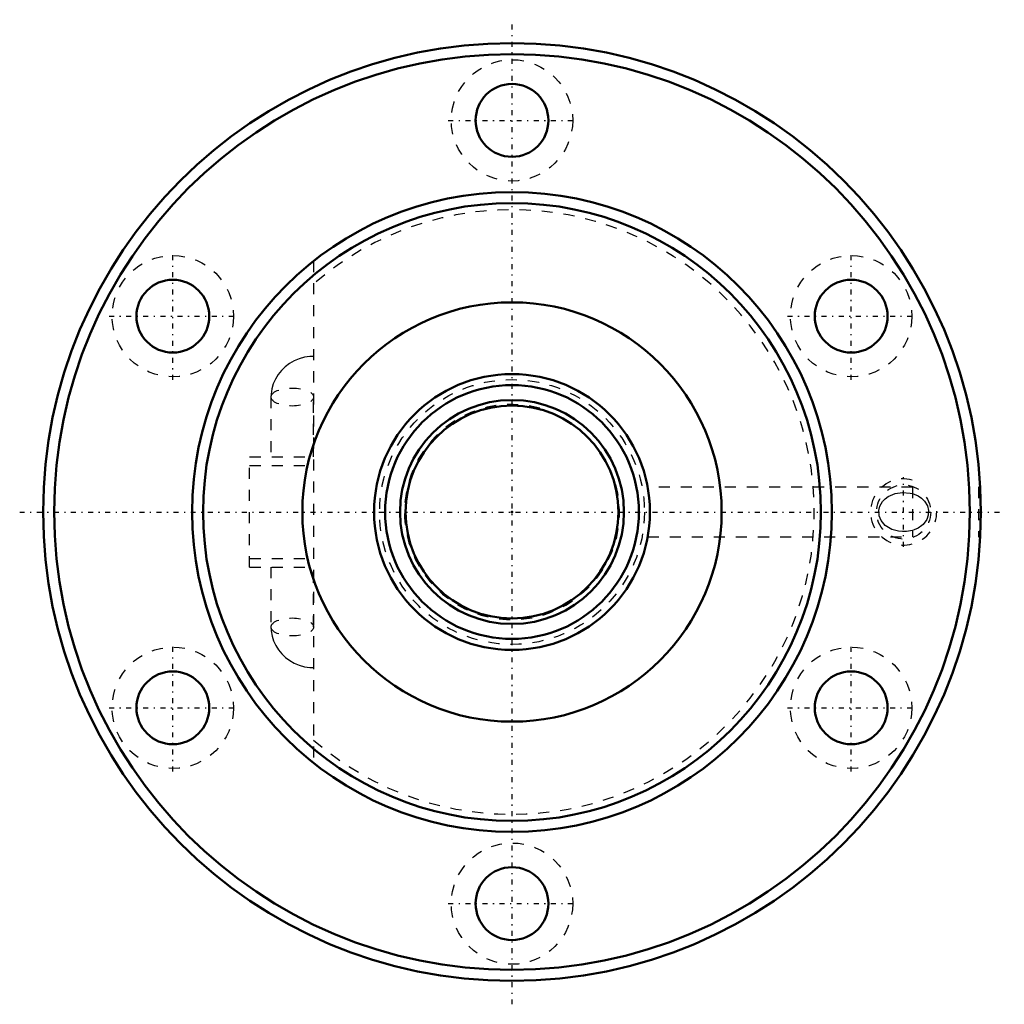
# Model space of a CAD drawing. Header units: millimetres. Extents: x -44.6 to 44.6, y -44.6 to 44.6.
import ezdxf

# ---------------------------------------------------------------- set-up
doc = ezdxf.new("R2010")
doc.units = ezdxf.units.MM
doc.linetypes.add('Center', pattern=[1.5, 0.45, -0.5, 0.05, -0.5])
doc.linetypes.add('Dashed', pattern=[2, 1, -1])
for name, color, linetype, lineweight in [('2d ConnectionPoints', 7, 'Continuous', 50), ('AM_0', 7, 'Continuous', 50), ('AM_5', 3, 'Continuous', 25), ('AM_7', 7, 'Center', 25), ('AM_9', 6, 'Dashed', 25)]:
    doc.layers.add(name, color=color, linetype=linetype, lineweight=lineweight)

# ---------------------------------------------------------------- blocks, each defined once
blk = doc.blocks.new('1_BNF_2510A_2_5RR_nut_0_in_BNF2510A_2_5RRG1_620LC5A_00__2')
at = {"layer": 'AM_0'}
for centre, radius in [((0, 0), 42.5), ((0, 0), 41.5), ((0, 35.5), 3.3), ((0, 0), 29), ((0, 0), 28), ((-30.744, 17.75), 3.3), ((30.744, 17.75), 3.3), ((0, 0), 19), ((-30.744, -17.75), 3.3), ((30.744, -17.75), 3.3), ((0, -35.5), 3.3)]:
    blk.add_circle(centre, radius, dxfattribs=at)
at = {"layer": 'AM_5', "linetype": 'Dashed'}
blk.add_arc((35.5, 0), 3, 75, 15, dxfattribs=at)
at = {"layer": 'AM_7'}
for p, q in [((0, -44.625), (0, 44.625)), ((-5.775, 35.5), (5.775, 35.5)), ((-30.744, 11.975), (-30.744, 23.525)), ((30.744, 11.975), (30.744, 23.525)), ((-36.519, 17.75), (-24.969, 17.75)), ((24.969, 17.75), (36.519, 17.75)), ((35.5, -3.15), (35.5, 3.15)), ((-44.625, 0), (44.625, 0)), ((-30.744, -23.525), (-30.744, -11.975)), ((30.744, -23.525), (30.744, -11.975)), ((-36.519, -17.75), (-24.969, -17.75)), ((24.969, -17.75), (36.519, -17.75)), ((-5.775, -35.5), (5.775, -35.5))]:
    blk.add_line(p, q, dxfattribs=at)
at = {"layer": 'AM_9'}
for p, q in [((-17.98, 22.753), (-17.98, -22.753)), ((-21.846, 10.423), (-21.846, 5)), ((-17.981, 5), (-17.981, 10.423)), ((-23.78, -5), (-23.78, 5)), ((-23.78, 5), (-17.98, 5)), ((-23.78, 4.2), (-17.98, 4.2)), ((36.3, 2.25), (12.301, 2.25)), ((36.3, 2.25), (36.3, -2.25)), ((42.441, 2.25), (42.3, 2.25)), ((42.3, 2.25), (42.3, -2.25)), ((12.297, -2.25), (36.3, -2.25)), ((42.3, -2.25), (42.442, -2.25)), ((-23.78, -4.2), (-17.98, -4.2)), ((-23.78, -5), (-17.98, -5)), ((-21.846, -5), (-21.846, -10.423)), ((-17.981, -10.423), (-17.981, -5))]:
    blk.add_line(p, q, dxfattribs=at)
for points in [[(-17.98, 14.107), (-18.324, 14.093), (-18.811, 14.021), (-19.286, 13.891), (-19.741, 13.703), (-20.167, 13.462), (-20.558, 13.169), (-20.906, 12.832), (-21.206, 12.455), (-21.452, 12.045), (-21.64, 11.61), (-21.768, 11.157), (-21.835, 10.693), (-21.846, 10.423)], [(36.3, -1.668), (35.763, -1.766), (35.399, -1.775), (35.039, -1.742), (34.443, -1.58), (33.825, -1.209), (33.457, -0.776), (33.28, -0.352), (33.242, 0.121), (33.334, 0.523), (33.587, 0.963), (33.823, 1.207), (34.095, 1.406), (34.744, 1.68), (35.404, 1.775), (36.078, 1.721), (36.3, 1.668)], [(36.3, 1.668), (36.805, 1.463), (37.125, 1.251), (37.399, 0.981), (37.652, 0.559), (37.756, 0.141), (37.733, -0.295), (37.598, -0.677), (37.268, -1.124), (37.141, -1.238), (36.814, -1.458), (36.449, -1.62), (36.3, -1.668)], [(-21.846, -10.423), (-21.827, -10.784), (-21.749, -11.242), (-21.612, -11.685), (-21.419, -12.107), (-21.172, -12.503), (-20.875, -12.866), (-20.533, -13.191), (-20.15, -13.473), (-19.732, -13.708), (-19.285, -13.891), (-18.817, -14.02), (-18.333, -14.092), (-17.98, -14.107)]]:
    blk.add_lwpolyline(points, dxfattribs=at)
for centre, radius in [((0, 35.5), 5.5), ((-30.744, 17.75), 5.5), ((30.744, 17.75), 5.5), ((35.5, 0), 2.458), ((-30.744, -17.75), 5.5), ((30.744, -17.75), 5.5), ((0, -35.5), 5.5)]:
    blk.add_circle(centre, radius, dxfattribs=at)
blk.add_arc((0, 0), 27.4, 228.98896, 131.01104, dxfattribs=at)
for centre in [(-19.913, 10.423), (-19.913, -10.423)]:
    blk.add_ellipse(centre, major_axis=(-1.932, 0), ratio=0.422618, dxfattribs=at)
blk = doc.blocks.new('2_BNF2510A25RRG1620LC5A00_0_in_BNF2510A_2_5RRG1_620LC5A_00__2')
at = {"layer": 'AM_0'}
for radius in [12.5, 11.5, 10.15, 9.65]:
    blk.add_circle((0, 0), radius, dxfattribs=at)
at = {"layer": 'AM_5', "linetype": 'Dashed'}
blk.add_arc((0, 0), 9.75, 75, 15, dxfattribs=at)
at = {"layer": 'AM_9'}
blk.add_circle((0, 0), 12, dxfattribs=at)

msp = doc.modelspace()

# ---------------------------------------------------------------- linework, layer by layer
at = {"layer": '2d ConnectionPoints'}
msp.add_point((0, 0), dxfattribs=at)
msp.add_point((0, 0), dxfattribs=at)

# ---------------------------------------------------------------- block references
for name in ['1_BNF_2510A_2_5RR_nut_0_in_BNF2510A_2_5RRG1_620LC5A_00__2', '2_BNF2510A25RRG1620LC5A00_0_in_BNF2510A_2_5RRG1_620LC5A_00__2']:
    msp.add_blockref(name, (0, 0))

doc.saveas('drawing.dxf')
